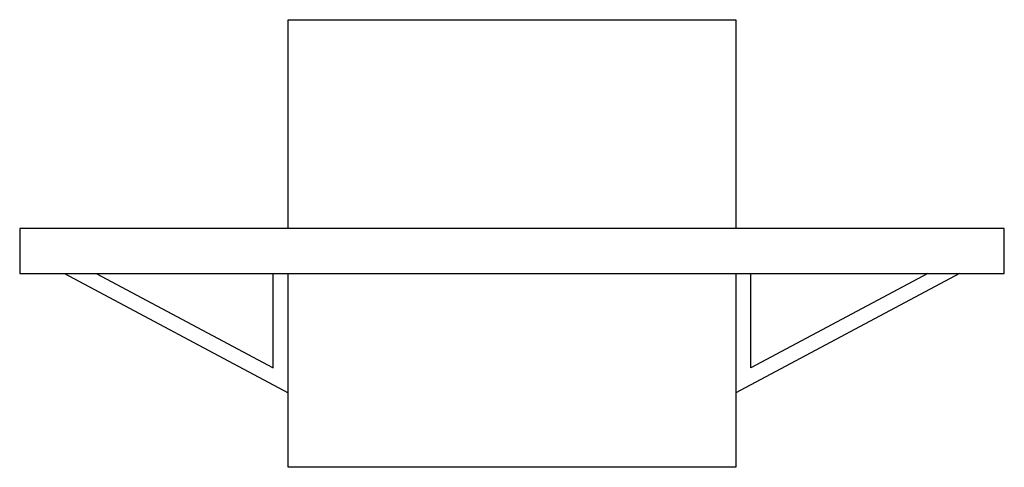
# Model space of a CAD drawing. Extents: x 418 to 484, y 51 to 81.
import ezdxf

# ---------------------------------------------------------------- set-up
doc = ezdxf.new("R2010")
doc.units = 0
doc.layers.get('0').update_dxf_attribs({"linetype": 'CONTINUOUS'})

msp = doc.modelspace()

# ---------------------------------------------------------------- linework, layer by layer
at = {"color": 0}
for p, q in [((436, 67), (436, 81)), ((436, 81), (466, 81)), ((466, 81), (466, 67)), ((418, 67), (418, 64)), ((484, 67), (418, 67)), ((484, 64), (484, 67)), ((418, 64), (484, 64)), ((421, 64), (436, 56)), ((423.125, 64), (435, 57.666667)), ((435, 57.666667), (435, 64)), ((436, 51), (436, 64)), ((466, 64), (466, 51)), ((481, 64), (466, 56)), ((478.875, 64), (467, 57.666667)), ((467, 57.666667), (467, 64)), ((466, 51), (436, 51))]:
    msp.add_line(p, q, dxfattribs=at)

doc.saveas('drawing.dxf')
